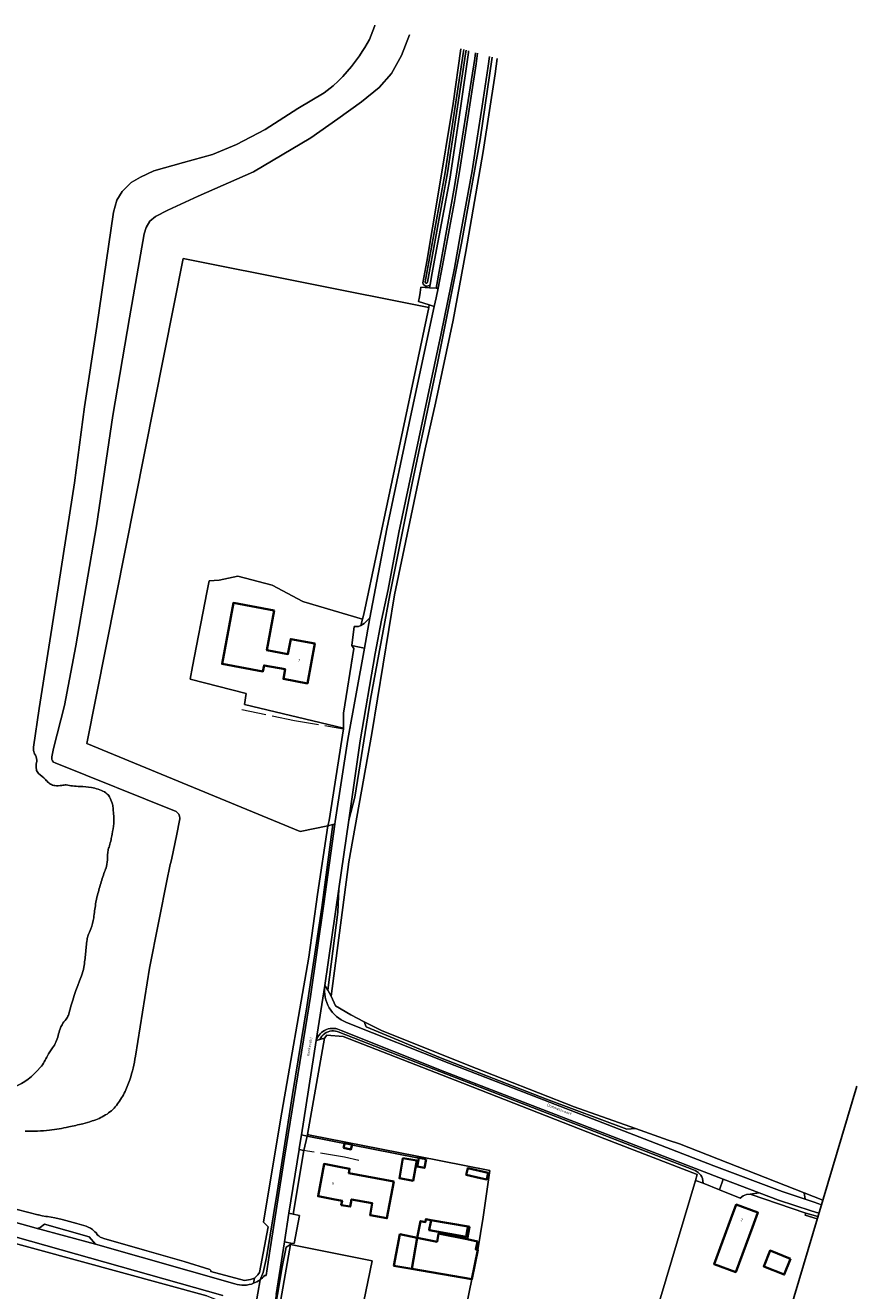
# Model space of a CAD drawing. Header units: metres. Extents: x 178952 to 185583, y 415201 to 419317.
# Tile 159 of 165: x 185312 to 185583, y 415508 to 415920. Entities that reach past the tile are written whole.
import ezdxf
from ezdxf.enums import TextEntityAlignment as Align

# ---------------------------------------------------------------- set-up
doc = ezdxf.new("R2010")
doc.units = ezdxf.units.M
doc.linetypes.add('IE-TERREINAFSCHEIDING', pattern=[10, 8, -2])
for name, color, linetype, lineweight in [('B-XX-GR-HAAG-GV', 253, 'Continuous', 13), ('B-XX-IE-TERREINAFSCHEIDING-G', 253, 'IE-TERREINAFSCHEIDING', 18), ('B-XX-OG-BEBOUWING-GV', 252, 'Continuous', 35), ('B-XX-OG-BEBOUWING-T18', 252, 'Continuous', 18), ('B-XX-OG-BEBOUWING_SCHUUR-GV', 252, 'Continuous', 35), ('B-XX-OG-TERREIN_CULTUURSCHEIDING-GV', 253, 'Continuous', 18), ('B-XX-OG-TOPOGRAFIE-T18', 253, 'Continuous', 18), ('B-XX-OG-WATER-GV', 253, 'Continuous', 18), ('B-XX-OG-WATER_SLOOT-GV', 253, 'Continuous', 18), ('B-XX-OG-WEG-GV', 253, 'Continuous', 18), ('B-XX-VH-VERHARDING_ASFALT-GV', 251, 'Continuous', 18), ('B-XX-VH-VERHARDING_FUNDERING_ZAND-GV', 251, 'Continuous', 18), ('B-XX-VH-VERHARDING_HALFVERHARDING_GRIND-GV', 251, 'Continuous', 18)]:
    doc.layers.add(name, color=color, linetype=linetype, lineweight=lineweight)
doc.styles.add('NLCS-ISO-M-T18', font='NLCS-ISO.ttf', dxfattribs={"height": 1.8})

msp = doc.modelspace()

# ---------------------------------------------------------------- linework, layer by layer
msp.add_lwpolyline([(185540.462, 415430.988), (185583.08, 415574.392)])
at = {"layer": 'B-XX-GR-HAAG-GV'}
msp.add_lwpolyline([(185404.909, 415558.447), (185404.007, 415558.625), (185403.916, 415558.112), (185439.72, 415550.952), (185439.801, 415551.556)], close=True, dxfattribs=at)
msp.add_lwpolyline([(185570.434, 415531.841), (185566.509, 415533.011), (185566.257, 415532.295), (185570.208, 415531.081)], dxfattribs=at)
at = {"layer": 'B-XX-IE-TERREINAFSCHEIDING-G'}
for points in [[(185415.725, 415696.032), (185419.142, 415717.075)], [(185382.629, 415697.149), (185399.745, 415693.629), (185415.749, 415690.924)], [(185420.771, 415550.176), (185416.084, 415551.247), (185404.047, 415553.232), (185402.826, 415553.433)]]:
    msp.add_lwpolyline(points, dxfattribs=at)
at = {"layer": 'B-XX-OG-BEBOUWING-GV'}
for points in [[(185393.134, 415729.495), (185379.82, 415731.946), (185376.159, 415712.059), (185389.458, 415709.611), (185389.82, 415711.574), (185396.7, 415710.307), (185396.118, 415707.147), (185403.982, 415705.699), (185406.372, 415718.68), (185398.51, 415720.128), (185397.607, 415715.225), (185390.739, 415716.489)], [(185439.6, 415550.083), (185435.122, 415550.885), (185433.949, 415544.335), (185438.427, 415543.533)], [(185432.145, 415543.264), (185417.478, 415546.013), (185417.747, 415547.446), (185414.302, 415548.091), (185409.392, 415549.011), (185407.422, 415538.501), (185412.332, 415537.581), (185415.275, 415537.03), (185415.013, 415535.624), (185417.933, 415535.1), (185418.17, 415536.267), (185418.375, 415537.438), (185425.128, 415536.172), (185424.412, 415532.35), (185429.906, 415531.321)], [(185460.448, 415544.339), (185462.495, 415543.942), (185462.936, 415546.132), (185456.313, 415547.677), (185455.788, 415545.426)], [(185549.102, 415528.451), (185550.852, 415533.141), (185543.801, 415535.771), (185542.051, 415531.091), (185536.551, 415516.382), (185543.615, 415513.747)], [(185443.704, 415527.453), (185443.724, 415527.569), (185444.161, 415530.093), (185444.267, 415530.705), (185442.62, 415531.036), (185442.423, 415530.056), (185440.853, 415530.372), (185439.765, 415524.961), (185446.237, 415523.66), (185446.67, 415526.283), (185456.011, 415524.441), (185456.815, 415528.521), (185456.358, 415528.611), (185456.207, 415527.737), (185455.785, 415525.3)], [(185439.765, 415524.961), (185434.147, 415526.09), (185432.182, 415515.782), (185438.009, 415514.777)], [(185459.416, 415523.77), (185456.011, 415524.441), (185446.67, 415526.283), (185446.237, 415523.66), (185439.765, 415524.961), (185438.009, 415514.777), (185457.635, 415511.391), (185459.563, 415520.982), (185458.848, 415521.126)]]:
    msp.add_lwpolyline(points, close=True, dxfattribs=at)
at = {"layer": 'B-XX-OG-BEBOUWING_SCHUUR-GV'}
for points in [[(185415.769, 415554.293), (185418.181, 415553.738), (185418.548, 415555.333), (185416.136, 415555.888)], [(185442.707, 415550.55), (185440.323, 415551.024), (185439.765, 415548.214), (185442.149, 415547.74)], [(185456.358, 415528.611), (185444.267, 415530.705), (185444.161, 415530.093), (185443.724, 415527.569), (185443.704, 415527.453), (185455.778, 415525.264), (185455.785, 415525.3), (185456.207, 415527.737)], [(185561.539, 415518.056), (185554.853, 415520.74), (185552.791, 415515.606), (185559.478, 415512.921)]]:
    msp.add_lwpolyline(points, close=True, dxfattribs=at)
at = {"layer": 'B-XX-OG-TERREIN_CULTUURSCHEIDING-GV'}
for points in [[(185437.22, 415917.183), (185434.615, 415910.406), (185431.342, 415904.57), (185427.344, 415899.968), (185421.563, 415895.276), (185413.864, 415889.744), (185405.041, 415883.565), (185386.441, 415872.466), (185368.362, 415864.587), (185358.476, 415859.975), (185354.467, 415857.973), (185352.602, 415856.383), (185351.428, 415854.363), (185350.69, 415852.243), (185345.955, 415824.833), (185340.548, 415793.033), (185335.142, 415757.033), (185328.469, 415717.922), (185324.76, 415698.467), (185321.194, 415684.517), (185320.637, 415681.712)], [(185437.22, 415917.183), (185434.615, 415910.406), (185431.342, 415904.57), (185427.344, 415899.968), (185421.563, 415895.276), (185413.864, 415889.744), (185405.041, 415883.565), (185386.441, 415872.466), (185368.362, 415864.587), (185358.476, 415859.975), (185354.467, 415857.973), (185352.602, 415856.383), (185351.428, 415854.363), (185350.69, 415852.243), (185345.955, 415824.833), (185340.548, 415793.033), (185335.142, 415757.033), (185328.469, 415717.922), (185324.76, 415698.467), (185321.194, 415684.517), (185320.637, 415681.712)], [(185441.651, 415836.303), (185442.904, 415843.274), (185446.631, 415865.232), (185451.52, 415894.773), (185454.048, 415912.601)], [(185441.651, 415836.303), (185442.904, 415843.274), (185446.631, 415865.232), (185451.52, 415894.773), (185454.048, 415912.601)], [(185465.855, 415909.386), (185465.189, 415904.438), (185461.305, 415879.081), (185455.586, 415846.494), (185451.486, 415824.159), (185445.767, 415797.075), (185442.314, 415782.185), (185432.372, 415734.515), (185424.986, 415689.377), (185417.486, 415647.461), (185411.691, 415603.698), (185413.168, 415600.579), (185418.092, 415597.625), (185422.511, 415595.379), (185428.105, 415592.536), (185456.008, 415581.375), (185490.969, 415567.588), (185510.956, 415560.539), (185521.622, 415556.777), (185525.291, 415555.59), (185565.9, 415539.645), (185572.037, 415537.236)], [(185275.493, 415542.835), (185316.03, 415532.459), (185316.278, 415532.381), (185317.448, 415532.096), (185318.634, 415531.89), (185319.17, 415531.823), (185321.597, 415531.388), (185324.01, 415530.874), (185326.404, 415530.282), (185328.778, 415529.613), (185330.279, 415529.146), (185331.048, 415528.984), (185331.796, 415528.745), (185332.516, 415528.43), (185333.2, 415528.045), (185333.842, 415527.592), (185334.191, 415527.301), (185334.646, 415526.928), (185335.047, 415526.497), (185335.385, 415526.015), (185335.425, 415525.948), (185335.902, 415525.528), (185336.428, 415525.17), (185336.995, 415524.881), (185337.62, 415524.657), (185350.891, 415520.953), (185363.819, 415517.203), (185372.098, 415514.632), (185372.291, 415514.479), (185372.425, 415514.272), (185372.486, 415514.033), (185372.479, 415513.936), (185383.46, 415511.063), (185385.396, 415511.305), (185386.706, 415511.755), (185387.827, 415512.825), (185388.364, 415513.631), (185391.141, 415528.496), (185389.693, 415530.023), (185395.159, 415563.445), (185404.435, 415616.435), (185407.218, 415636.843), (185410.665, 415659.289), (185401.616, 415657.384), (185332.004, 415686.118), (185363.436, 415844.233), (185443.526, 415828.199), (185443.713, 415829.115), (185440.206, 415830.207), (185440.467, 415831.747), (185440.713, 415833.193), (185440.992, 415834.841), (185443.77, 415834.688), (185443.956, 415835.744)], [(185275.493, 415542.835), (185316.03, 415532.459), (185316.278, 415532.381), (185317.448, 415532.096), (185318.634, 415531.89), (185319.17, 415531.823), (185321.597, 415531.388), (185324.01, 415530.874), (185326.404, 415530.282), (185328.778, 415529.613), (185330.279, 415529.146), (185331.048, 415528.984), (185331.796, 415528.745), (185332.516, 415528.43), (185333.2, 415528.045), (185333.842, 415527.592), (185334.191, 415527.301), (185334.646, 415526.928), (185335.047, 415526.497), (185335.385, 415526.015), (185335.425, 415525.948), (185335.902, 415525.528), (185336.428, 415525.17), (185336.995, 415524.881), (185337.62, 415524.657), (185350.891, 415520.953), (185363.819, 415517.203), (185372.098, 415514.632), (185372.291, 415514.479), (185372.425, 415514.272), (185372.486, 415514.033), (185372.479, 415513.936), (185383.46, 415511.063), (185385.396, 415511.305), (185386.706, 415511.755), (185387.827, 415512.825), (185388.364, 415513.631), (185391.141, 415528.496), (185389.693, 415530.023), (185395.159, 415563.445), (185404.435, 415616.435), (185407.218, 415636.843), (185410.665, 415659.289), (185401.616, 415657.384), (185332.004, 415686.118), (185363.436, 415844.233), (185443.526, 415828.199), (185443.713, 415829.115), (185440.206, 415830.207), (185440.467, 415831.747), (185440.713, 415833.193), (185440.992, 415834.841), (185443.77, 415834.688), (185443.956, 415835.744)], [(185321.698, 415679.823), (185361.147, 415663.948)], [(185321.698, 415679.823), (185361.147, 415663.948)], [(185362.417, 415661.567), (185361.249, 415656.026), (185359.715, 415648.745), (185359.419, 415647.341), (185359.268, 415646.623), (185358.922, 415644.98), (185358.369, 415642.358), (185352.495, 415612.83), (185347.884, 415584.179)], [(185362.417, 415661.567), (185361.249, 415656.026), (185359.715, 415648.745), (185359.419, 415647.341), (185359.268, 415646.623), (185358.922, 415644.98), (185358.369, 415642.358), (185352.495, 415612.83), (185347.884, 415584.179)], [(185495.94, 415427.765), (185530.494, 415543.667), (185531.049, 415545.527), (185500.919, 415557.184), (185452.16, 415576.306), (185415.664, 415590.527), (185410.249, 415591.013), (185409.574, 415590.04), (185404.007, 415558.625), (185404.909, 415558.447), (185439.801, 415551.556), (185463.44, 415546.887), (185461.24, 415531.683), (185459.563, 415520.982), (185457.635, 415511.391), (185454.114, 415494.492)], [(185371.189, 415506.047), (185219.183, 415547.552), (185211.645, 415548.078), (185198.81, 415551.459), (185195.504, 415552.477), (185139.016, 415564.119), (185102.768, 415571.659), (185077.223, 415576.758), (185067.389, 415577.804), (185051.785, 415580.989)], [(185570.208, 415531.081), (185566.257, 415532.295), (185566.509, 415533.011), (185548.345, 415539.179), (185547.174, 415539.026), (185546.07, 415538.565), (185545.058, 415537.829), (185538.372, 415540.588), (185532.989, 415542.692), (185530.494, 415543.667), (185495.94, 415427.765)], [(185570.434, 415531.841), (185566.509, 415533.011), (185566.257, 415532.295), (185570.208, 415531.081)], [(185421.579, 415500.581), (185425.067, 415517.46), (185398.485, 415522.709), (185392.445, 415488.702)]]:
    msp.add_lwpolyline(points, dxfattribs=at)
for points in [[(185443.526, 415828.199), (185363.436, 415844.233), (185332.004, 415686.118), (185401.616, 415657.384), (185410.665, 415659.289), (185411.095, 415660.996), (185415.749, 415690.924), (185415.748, 415691.057), (185383.427, 415698.84), (185383.957, 415702.411), (185365.738, 415707.073), (185366.544, 415711.248), (185371.195, 415735.336), (185371.929, 415739.14), (185375.165, 415739.382), (185381.242, 415740.662), (185392.467, 415737.711), (185402.514, 415732.401), (185402.834, 415732.232), (185421.929, 415726.613), (185422.333, 415728.266)], [(185421.929, 415726.613), (185402.834, 415732.232), (185402.514, 415732.401), (185392.467, 415737.711), (185381.242, 415740.662), (185375.165, 415739.382), (185371.929, 415739.14), (185371.195, 415735.336), (185366.544, 415711.248), (185365.738, 415707.073), (185383.957, 415702.411), (185383.427, 415698.84), (185415.748, 415691.057), (185415.725, 415696.032), (185419.142, 415717.075), (185418.493, 415718.084), (185419.209, 415724.244), (185420.626, 415724.262), (185421.431, 415724.577)], [(185397.607, 415715.225), (185398.51, 415720.128), (185406.372, 415718.68), (185403.982, 415705.699), (185396.118, 415707.147), (185396.7, 415710.307), (185389.82, 415711.574), (185389.458, 415709.611), (185376.159, 415712.059), (185379.82, 415731.946), (185393.134, 415729.495), (185390.739, 415716.489)], [(185439.801, 415551.556), (185439.72, 415550.952), (185403.916, 415558.112), (185402.826, 415553.433), (185399.276, 415532.68), (185401.368, 415532.238), (185399.692, 415523.029), (185398.574, 415523.223), (185398.485, 415522.709), (185425.067, 415517.46), (185421.579, 415500.581), (185454.114, 415494.492), (185457.635, 415511.391), (185438.009, 415514.777), (185439.765, 415524.961), (185446.237, 415523.66), (185446.67, 415526.283), (185456.011, 415524.441), (185459.416, 415523.77), (185458.848, 415521.126), (185459.563, 415520.982), (185461.24, 415531.683), (185463.44, 415546.887)], [(185404.909, 415558.447), (185404.007, 415558.625), (185403.916, 415558.112), (185439.72, 415550.952), (185439.801, 415551.556)], [(185439.6, 415550.083), (185438.427, 415543.533), (185433.949, 415544.335), (185435.122, 415550.885)], [(185432.145, 415543.264), (185429.906, 415531.321), (185424.412, 415532.35), (185425.128, 415536.172), (185418.375, 415537.438), (185418.17, 415536.267), (185417.933, 415535.1), (185415.013, 415535.624), (185415.275, 415537.03), (185412.332, 415537.581), (185407.422, 415538.501), (185409.392, 415549.011), (185414.302, 415548.091), (185417.747, 415547.446), (185417.478, 415546.013)], [(185536.551, 415516.382), (185542.051, 415531.091), (185543.801, 415535.771), (185550.852, 415533.141), (185549.102, 415528.451), (185543.615, 415513.747)]]:
    msp.add_lwpolyline(points, close=True, dxfattribs=at)
at = {"layer": 'B-XX-OG-TERREIN_CULTUURSCHEIDING-GV', "extrusion": (0, 0, -1)}
for centre, radius, start, end in [((-185442.913, 415836.475), 1.274, 215.01413, 352.24982), ((-185442.913, 415836.475), 1.274, 215.01413, 352.24982), ((-185359.701, 415661.648), 2.717, 122.14748, 177.64934), ((-185359.701, 415661.648), 2.717, 122.14748, 177.64934), ((-185359.345, 415661.647), 3.073, 177.91129, 181.49189), ((-185359.345, 415661.647), 3.073, 177.91129, 181.49189), ((-185303.337, 415590.697), 45.021, 188.32409, 198.40656), ((-185303.337, 415590.697), 45.021, 188.32409, 198.40656), ((-185314.929, 415586.786), 32.788, 198.31878, 206.62394), ((-185314.929, 415586.786), 32.788, 198.31878, 206.62394), ((-185324.715, 415581.751), 21.783, 206.31949, 218.82297), ((-185324.715, 415581.751), 21.783, 206.31949, 218.82297), ((-185331.098, 415576.55), 13.55, 218.60949, 238.71096), ((-185331.098, 415576.55), 13.55, 218.60949, 238.71096), ((-185320.191, 415603.902), 43.085, 251.57527, 255.78856), ((-185320.191, 415603.902), 43.085, 251.57527, 255.78856), ((-185327.09, 415583.745), 21.782, 239.53262, 252.03722), ((-185327.09, 415583.745), 21.782, 239.53262, 252.03722), ((-185314.232, 415606.6), 46.924, 263.07738, 272.75117), ((-185314.232, 415606.6), 46.924, 263.07738, 272.75117), ((-185312.677, 415621.02), 61.427, 257.34719, 263.25828), ((-185312.677, 415621.02), 61.427, 257.34719, 263.25828), ((-185305.896, 415661.19), 102.13, 255.905, 258.57195), ((-185305.896, 415661.19), 102.13, 255.905, 258.57195)]:
    msp.add_arc(centre, radius, start, end, dxfattribs=at)
at = {"layer": 'B-XX-OG-TERREIN_CULTUURSCHEIDING-GV'}
for centre, radius, start, end in [((185322.111, 415681.298), 1.531, 173.34843, 254.35126), ((185322.111, 415681.298), 1.531, 173.34843, 254.35126), ((185322.198, 415681.279), 1.62, 164.50585, 173.06031), ((185322.198, 415681.279), 1.62, 164.50585, 173.06031)]:
    msp.add_arc(centre, radius, start, end, dxfattribs=at)
at = {"layer": 'B-XX-OG-WATER-GV'}
for points in [[(185314.625, 415684.943), (185316.468, 415697.527), (185322.152, 415733.342), (185328.048, 415771.136), (185331.314, 415795.829), (185335.288, 415822.018), (185340.71, 415859.347), (185341.855, 415863.235), (185343.58, 415866.052), (185346.515, 415869.016), (185349.514, 415870.696), (185353.878, 415872.858), (185363.602, 415875.563), (185373.069, 415878.175), (185380.82, 415881.44), (185390.248, 415886.293), (185400.861, 415893.098), (185409.381, 415898.223), (185412.409, 415900.507), (185413.976, 415902.011), (185415.486, 415903.572), (185416.937, 415905.187), (185418.328, 415906.855), (185419.657, 415908.573), (185420.922, 415910.338), (185421.868, 415911.754), (185422.703, 415913.015), (185423.47, 415914.317), (185424.167, 415915.659), (185424.793, 415917.035), (185425.344, 415918.442), (185425.821, 415919.877), (185425.926, 415920.258)], [(185314.625, 415684.943), (185316.468, 415697.527), (185322.152, 415733.342), (185328.048, 415771.136), (185331.314, 415795.829), (185335.288, 415822.018), (185340.71, 415859.347), (185341.855, 415863.235), (185343.58, 415866.052), (185346.515, 415869.016), (185349.514, 415870.696), (185353.878, 415872.858), (185363.602, 415875.563), (185373.069, 415878.175), (185380.82, 415881.44), (185390.248, 415886.293), (185400.861, 415893.098), (185409.381, 415898.223), (185412.409, 415900.507), (185413.976, 415902.011), (185415.486, 415903.572), (185416.937, 415905.187), (185418.328, 415906.855), (185419.657, 415908.573), (185420.922, 415910.338), (185421.868, 415911.754), (185422.703, 415913.015), (185423.47, 415914.317), (185424.167, 415915.659), (185424.793, 415917.035), (185425.344, 415918.442), (185425.821, 415919.877), (185425.926, 415920.258)], [(185454.98, 415912.347), (185454.896, 415911.746), (185448.935, 415872.242), (185442.367, 415836.601), (185442.372, 415836.432), (185442.453, 415836.284), (185442.592, 415836.188), (185442.76, 415836.166), (185442.92, 415836.222), (185443.036, 415836.345), (185443.081, 415836.47), (185449.65, 415872.122), (185455.614, 415911.641), (185455.686, 415912.155)], [(185454.98, 415912.347), (185454.896, 415911.746), (185448.935, 415872.242), (185442.367, 415836.601), (185442.372, 415836.432), (185442.453, 415836.284), (185442.592, 415836.188), (185442.76, 415836.166), (185442.92, 415836.222), (185443.036, 415836.345), (185443.081, 415836.47), (185449.65, 415872.122), (185455.614, 415911.641), (185455.686, 415912.155)]]:
    msp.add_lwpolyline(points, dxfattribs=at)
at = {"layer": 'B-XX-OG-WATER-GV', "extrusion": (0, 0, -1)}
for centre, radius, start, end in [((-185321.41, 415684.639), 6.792, 349.87363, 2.56422), ((-185321.41, 415684.639), 6.792, 349.87363, 2.56422), ((-185317.304, 415683.982), 2.635, 331.9654, 348.25199), ((-185317.304, 415683.982), 2.635, 331.9654, 348.25199), ((-185321.307, 415678.634), 5.8, 350.15376, 12.40595), ((-185321.307, 415678.634), 5.8, 350.15376, 12.40595), ((-185318.011, 415678.052), 2.454, 315.20717, 350.38416), ((-185318.011, 415678.052), 2.454, 315.20717, 350.38416), ((-185325.087, 415680.354), 8.917, 312.50022, 317.49978), ((-185325.087, 415680.354), 8.917, 312.50022, 317.49978), ((-185325.285, 415680.557), 9.2, 303.37652, 312.55771), ((-185325.285, 415680.557), 9.2, 303.37652, 312.55771), ((-185322.147, 415675.875), 3.564, 278.47936, 302.64172), ((-185322.147, 415675.875), 3.564, 278.47936, 302.64172), ((-185322.47, 415678.523), 6.231, 257.10703, 277.82947), ((-185322.47, 415678.523), 6.231, 257.10703, 277.82947), ((-185331.555, 415707.033), 35.011, 276.89359, 280.20713), ((-185331.555, 415707.033), 35.011, 276.89359, 280.20713), ((-185331.608, 415707.492), 35.473, 272.89131, 276.88974), ((-185331.608, 415707.492), 35.473, 272.89131, 276.88974), ((-185372.023, 415647.905), 33.272, 0.50763, 4.38299), ((-185372.023, 415647.905), 33.272, 0.50763, 4.38299), ((-185345.892, 415649.813), 7.072, 5.15277, 17.31715), ((-185345.892, 415649.813), 7.072, 5.15277, 17.31715), ((-185394.24, 415623.957), 59.97, 16.51447, 20.81447), ((-185394.24, 415623.957), 59.97, 16.51447, 20.81447), ((-185431.12, 415611.728), 98.813, 14.62496, 17.23435), ((-185431.12, 415611.728), 98.813, 14.62496, 17.23435), ((-186057.676, 415530.092), 730.171, 7.807698, 8.160779), ((-186057.676, 415530.092), 730.171, 7.807698, 8.160779), ((-185360.805, 415629.89), 26.19, 8.45525, 15.01898), ((-185360.805, 415629.89), 26.19, 8.45525, 15.01898), ((-185448.483, 415607.733), 117.26, 4.85682, 7.0559), ((-185448.483, 415607.733), 117.26, 4.85682, 7.0559), ((-185337.57, 415621.52), 5.494, 6.45085, 22.1046), ((-185337.57, 415621.52), 5.494, 6.45085, 22.1046), ((-185420.239, 415573.234), 97.268, 14.44904, 22.40206), ((-185420.239, 415573.234), 97.268, 14.44904, 22.40206), ((-185335.781, 415586.969), 13.972, 32.15814, 41.38799), ((-185335.781, 415586.969), 13.972, 32.15814, 41.38799), ((-185348.409, 415584.528), 26.48, 13.88176, 18.75072), ((-185348.409, 415584.528), 26.48, 13.88176, 18.75072), ((-185330.871, 415590.453), 7.969, 18.94495, 29.74055), ((-185330.871, 415590.453), 7.969, 18.94495, 29.74055), ((-185335.76, 415575.61), 18.69, 27.70093, 36.90139), ((-185335.76, 415575.61), 18.69, 27.70093, 36.90139)]:
    msp.add_arc(centre, radius, start, end, dxfattribs=at)
at = {"layer": 'B-XX-OG-WATER-GV'}
for centre, radius, start, end in [((185311.112, 415680.249), 4.601, 4.69653, 32.82168), ((185311.112, 415680.249), 4.601, 4.69653, 32.82168), ((185312.592, 415680.48), 3.108, 348.87175, 2.69507), ((185312.592, 415680.48), 3.108, 348.87175, 2.69507), ((185303.699, 415659.916), 20.669, 44.21514, 52.53998), ((185303.699, 415659.916), 20.669, 44.21514, 52.53998), ((185325.063, 415667.143), 5.44, 86.96355, 102.7736), ((185325.063, 415667.143), 5.44, 86.96355, 102.7736), ((185329.414, 415646.115), 25.952, 80.82326, 89.10617), ((185329.414, 415646.115), 25.952, 80.82326, 89.10617), ((185331.117, 415657.872), 14.076, 70.86854, 80.03332), ((185331.117, 415657.872), 14.076, 70.86854, 80.03332), ((185332.796, 415661.215), 10.378, 61.14536, 73.57568), ((185332.796, 415661.215), 10.378, 61.14536, 73.57568), ((185335.608, 415666.504), 4.39, 30.56187, 59.98328), ((185335.608, 415666.504), 4.39, 30.56187, 59.98328), ((185332.306, 415664.296), 8.359, 16.6581, 32.08612), ((185332.306, 415664.296), 8.359, 16.6581, 32.08612), ((185327.358, 415663.451), 13.355, 7.12595, 14.04346), ((185327.358, 415663.451), 13.355, 7.12595, 14.04346), ((185327.876, 415663.505), 12.835, 4.31939, 7.17315), ((185327.876, 415663.505), 12.835, 4.31939, 7.17315), ((185317.669, 415661.507), 23.195, 356.22728, 7.34378), ((185317.669, 415661.507), 23.195, 356.22728, 7.34378), ((185308.564, 415663.136), 32.404, 348.23288, 354.41198), ((185308.564, 415663.136), 32.404, 348.23288, 354.41198), ((185320.582, 415658.596), 19.724, 342.82116, 348.7954), ((185320.582, 415658.596), 19.724, 342.82116, 348.7954), ((185317.985, 415659.006), 22.352, 349.0567, 351.09436), ((185317.985, 415659.006), 22.352, 349.0567, 351.09436), ((185313.388, 415662.011), 27.452, 346.37793, 348.47798), ((185313.388, 415662.011), 27.452, 346.37793, 348.47798), ((185319.757, 415658.921), 20.609, 340.13385, 342.6335), ((185319.757, 415658.921), 20.609, 340.13385, 342.6335), ((185329.865, 415648.4), 8.89, 339.36652, 358.71321), ((185329.865, 415648.4), 8.89, 339.36652, 358.71321), ((185313.144, 415632.489), 21.372, 341.32201, 351.37716), ((185313.144, 415632.489), 21.372, 341.32201, 351.37716), ((185311.754, 415633.982), 23.187, 333.36483, 338.92736), ((185311.754, 415633.982), 23.187, 333.36483, 338.92736), ((185244.079, 415626.236), 87.984, 351.4759, 354.40672), ((185244.079, 415626.236), 87.984, 351.4759, 354.40672), ((185317.574, 415615.285), 13.678, 338.63881, 351.21001), ((185317.574, 415615.285), 13.678, 338.63881, 351.21001), ((185319.828, 415600.236), 6.794, 323.63048, 336.29158), ((185319.828, 415600.236), 6.794, 323.63048, 336.29158), ((185312.222, 415593.376), 10.8, 322.70361, 334.6428), ((185312.222, 415593.376), 10.8, 322.70361, 334.6428), ((185309.744, 415594.074), 13.346, 336.49116, 346.15543), ((185309.744, 415594.074), 13.346, 336.49116, 346.15543), ((185275.63, 415606.219), 48.784, 330.65569, 333.29821), ((185275.63, 415606.219), 48.784, 330.65569, 333.29821), ((185299.764, 415594.295), 21.989, 292.67919, 321.04785), ((185299.764, 415594.295), 21.989, 292.67919, 321.04785), ((185306.592, 415589.048), 13.382, 320.14064, 329.7793), ((185306.592, 415589.048), 13.382, 320.14064, 329.7793)]:
    msp.add_arc(centre, radius, start, end, dxfattribs=at)
at = {"layer": 'B-XX-OG-WATER_SLOOT-GV'}
for points in [[(185425.926, 415920.258), (185425.821, 415919.877), (185425.344, 415918.442), (185424.793, 415917.035), (185424.167, 415915.659), (185423.47, 415914.317), (185422.703, 415913.015), (185421.868, 415911.754), (185420.922, 415910.338), (185419.657, 415908.573), (185418.328, 415906.855), (185416.937, 415905.187), (185415.486, 415903.572), (185413.976, 415902.011), (185412.409, 415900.507), (185409.381, 415898.223), (185400.861, 415893.098), (185390.248, 415886.293), (185380.82, 415881.44), (185373.069, 415878.175), (185363.602, 415875.563), (185353.878, 415872.858), (185349.514, 415870.696), (185346.515, 415869.016), (185343.58, 415866.052), (185341.855, 415863.235), (185340.71, 415859.347), (185335.288, 415822.018), (185331.314, 415795.829), (185328.048, 415771.136), (185322.152, 415733.342), (185316.468, 415697.527), (185314.625, 415684.943)], [(185425.926, 415920.258), (185425.821, 415919.877), (185425.344, 415918.442), (185424.793, 415917.035), (185424.167, 415915.659), (185423.47, 415914.317), (185422.703, 415913.015), (185421.868, 415911.754), (185420.922, 415910.338), (185419.657, 415908.573), (185418.328, 415906.855), (185416.937, 415905.187), (185415.486, 415903.572), (185413.976, 415902.011), (185412.409, 415900.507), (185409.381, 415898.223), (185400.861, 415893.098), (185390.248, 415886.293), (185380.82, 415881.44), (185373.069, 415878.175), (185363.602, 415875.563), (185353.878, 415872.858), (185349.514, 415870.696), (185346.515, 415869.016), (185343.58, 415866.052), (185341.855, 415863.235), (185340.71, 415859.347), (185335.288, 415822.018), (185331.314, 415795.829), (185328.048, 415771.136), (185322.152, 415733.342), (185316.468, 415697.527), (185314.625, 415684.943)], [(185320.637, 415681.712), (185321.194, 415684.517), (185324.76, 415698.467), (185328.469, 415717.922), (185335.142, 415757.033), (185340.548, 415793.033), (185345.955, 415824.833), (185350.69, 415852.243), (185351.428, 415854.363), (185352.602, 415856.383), (185354.467, 415857.973), (185358.476, 415859.975), (185368.362, 415864.587), (185386.441, 415872.466), (185405.041, 415883.565), (185413.864, 415889.744), (185421.563, 415895.276), (185427.344, 415899.968), (185431.342, 415904.57), (185434.615, 415910.406), (185437.22, 415917.183)], [(185320.637, 415681.712), (185321.194, 415684.517), (185324.76, 415698.467), (185328.469, 415717.922), (185335.142, 415757.033), (185340.548, 415793.033), (185345.955, 415824.833), (185350.69, 415852.243), (185351.428, 415854.363), (185352.602, 415856.383), (185354.467, 415857.973), (185358.476, 415859.975), (185368.362, 415864.587), (185386.441, 415872.466), (185405.041, 415883.565), (185413.864, 415889.744), (185421.563, 415895.276), (185427.344, 415899.968), (185431.342, 415904.57), (185434.615, 415910.406), (185437.22, 415917.183)], [(185454.048, 415912.601), (185451.52, 415894.773), (185446.631, 415865.232), (185442.904, 415843.274), (185441.651, 415836.303)], [(185454.048, 415912.601), (185451.52, 415894.773), (185446.631, 415865.232), (185442.904, 415843.274), (185441.651, 415836.303)], [(185455.686, 415912.155), (185455.614, 415911.641), (185449.65, 415872.122), (185443.081, 415836.47), (185443.036, 415836.345), (185442.92, 415836.222), (185442.76, 415836.166), (185442.592, 415836.188), (185442.453, 415836.284), (185442.372, 415836.432), (185442.367, 415836.601), (185448.935, 415872.242), (185454.896, 415911.746), (185454.98, 415912.347)], [(185455.686, 415912.155), (185455.614, 415911.641), (185449.65, 415872.122), (185443.081, 415836.47), (185443.036, 415836.345), (185442.92, 415836.222), (185442.76, 415836.166), (185442.592, 415836.188), (185442.453, 415836.284), (185442.372, 415836.432), (185442.367, 415836.601), (185448.935, 415872.242), (185454.896, 415911.746), (185454.98, 415912.347)], [(185443.956, 415835.744), (185444.654, 415839.565), (185445.728, 415845.443), (185450.397, 415870.069), (185453.884, 415893.213), (185456.45, 415911.4), (185456.526, 415911.926)], [(185443.956, 415835.744), (185444.654, 415839.565), (185445.728, 415845.443), (185450.397, 415870.069), (185453.884, 415893.213), (185456.45, 415911.4), (185456.526, 415911.926)], [(185361.147, 415663.948), (185321.698, 415679.823)], [(185361.147, 415663.948), (185321.698, 415679.823)], [(185347.884, 415584.179), (185352.495, 415612.83), (185358.369, 415642.358), (185358.922, 415644.98), (185359.268, 415646.623), (185359.419, 415647.341), (185359.715, 415648.745), (185361.249, 415656.026), (185362.417, 415661.567)], [(185347.884, 415584.179), (185352.495, 415612.83), (185358.369, 415642.358), (185358.922, 415644.98), (185359.268, 415646.623), (185359.419, 415647.341), (185359.715, 415648.745), (185361.249, 415656.026), (185362.417, 415661.567)]]:
    msp.add_lwpolyline(points, dxfattribs=at)
for centre, radius, start, end in [((185442.913, 415836.475), 1.274, 187.75018, 324.98587), ((185442.913, 415836.475), 1.274, 187.75018, 324.98587), ((185321.41, 415684.639), 6.792, 177.43578, 190.12637), ((185321.41, 415684.639), 6.792, 177.43578, 190.12637), ((185317.304, 415683.982), 2.635, 191.74801, 208.0346), ((185317.304, 415683.982), 2.635, 191.74801, 208.0346), ((185321.307, 415678.634), 5.8, 167.59405, 189.84624), ((185321.307, 415678.634), 5.8, 167.59405, 189.84624), ((185318.011, 415678.052), 2.454, 189.61584, 224.79283), ((185318.011, 415678.052), 2.454, 189.61584, 224.79283), ((185325.087, 415680.354), 8.917, 222.50022, 227.49978), ((185325.087, 415680.354), 8.917, 222.50022, 227.49978), ((185325.285, 415680.557), 9.2, 227.44229, 236.62348), ((185325.285, 415680.557), 9.2, 227.44229, 236.62348), ((185322.147, 415675.875), 3.564, 237.35828, 261.52064), ((185322.147, 415675.875), 3.564, 237.35828, 261.52064), ((185322.47, 415678.523), 6.231, 262.17053, 282.89297), ((185322.47, 415678.523), 6.231, 262.17053, 282.89297), ((185331.555, 415707.033), 35.011, 259.79287, 263.10641), ((185331.555, 415707.033), 35.011, 259.79287, 263.10641), ((185331.608, 415707.492), 35.473, 263.11026, 267.10869), ((185331.608, 415707.492), 35.473, 263.11026, 267.10869), ((185359.701, 415661.648), 2.717, 2.35066, 57.85252), ((185359.701, 415661.648), 2.717, 2.35066, 57.85252), ((185359.345, 415661.647), 3.073, 358.50811, 2.08871), ((185359.345, 415661.647), 3.073, 358.50811, 2.08871), ((185372.023, 415647.905), 33.272, 175.61701, 179.49237), ((185372.023, 415647.905), 33.272, 175.61701, 179.49237), ((185345.892, 415649.813), 7.072, 162.68285, 174.84723), ((185345.892, 415649.813), 7.072, 162.68285, 174.84723), ((185394.24, 415623.957), 59.97, 159.18553, 163.48553), ((185394.24, 415623.957), 59.97, 159.18553, 163.48553), ((185431.12, 415611.728), 98.813, 162.76565, 165.37504), ((185431.12, 415611.728), 98.813, 162.76565, 165.37504), ((186057.676, 415530.092), 730.171, 171.839221, 172.192302), ((186057.676, 415530.092), 730.171, 171.839221, 172.192302), ((185360.805, 415629.89), 26.19, 164.98102, 171.54475), ((185360.805, 415629.89), 26.19, 164.98102, 171.54475), ((185448.483, 415607.733), 117.26, 172.9441, 175.14318), ((185448.483, 415607.733), 117.26, 172.9441, 175.14318), ((185337.57, 415621.52), 5.494, 157.8954, 173.54915), ((185337.57, 415621.52), 5.494, 157.8954, 173.54915), ((185420.239, 415573.234), 97.268, 157.59794, 165.55096), ((185420.239, 415573.234), 97.268, 157.59794, 165.55096), ((185335.781, 415586.969), 13.972, 138.61201, 147.84186), ((185335.781, 415586.969), 13.972, 138.61201, 147.84186), ((185348.409, 415584.528), 26.48, 161.24928, 166.11824), ((185348.409, 415584.528), 26.48, 161.24928, 166.11824), ((185330.871, 415590.453), 7.969, 150.25945, 161.05505), ((185330.871, 415590.453), 7.969, 150.25945, 161.05505), ((185335.76, 415575.61), 18.69, 143.09861, 152.29907), ((185335.76, 415575.61), 18.69, 143.09861, 152.29907), ((185303.337, 415590.697), 45.021, 341.59344, 351.67591), ((185303.337, 415590.697), 45.021, 341.59344, 351.67591), ((185314.929, 415586.786), 32.788, 333.37606, 341.68122), ((185314.929, 415586.786), 32.788, 333.37606, 341.68122), ((185324.715, 415581.751), 21.783, 321.17703, 333.68051), ((185324.715, 415581.751), 21.783, 321.17703, 333.68051), ((185331.098, 415576.55), 13.55, 301.28904, 321.39051), ((185331.098, 415576.55), 13.55, 301.28904, 321.39051), ((185320.191, 415603.902), 43.085, 284.21144, 288.42473), ((185320.191, 415603.902), 43.085, 284.21144, 288.42473), ((185327.09, 415583.745), 21.782, 287.96278, 300.46738), ((185327.09, 415583.745), 21.782, 287.96278, 300.46738), ((185314.232, 415606.6), 46.924, 267.24883, 276.92262), ((185314.232, 415606.6), 46.924, 267.24883, 276.92262), ((185312.677, 415621.02), 61.427, 276.74172, 282.65281), ((185312.677, 415621.02), 61.427, 276.74172, 282.65281), ((185305.896, 415661.19), 102.13, 281.42805, 284.095), ((185305.896, 415661.19), 102.13, 281.42805, 284.095)]:
    msp.add_arc(centre, radius, start, end, dxfattribs=at)
at = {"layer": 'B-XX-OG-WATER_SLOOT-GV', "extrusion": (0, 0, -1)}
for centre, radius, start, end in [((-185311.112, 415680.249), 4.601, 147.17832, 175.30347), ((-185311.112, 415680.249), 4.601, 147.17832, 175.30347), ((-185312.592, 415680.48), 3.108, 177.30493, 191.12825), ((-185312.592, 415680.48), 3.108, 177.30493, 191.12825), ((-185322.111, 415681.298), 1.531, 285.64874, 6.65157), ((-185322.111, 415681.298), 1.531, 285.64874, 6.65157), ((-185322.198, 415681.279), 1.62, 6.93969, 15.49415), ((-185322.198, 415681.279), 1.62, 6.93969, 15.49415), ((-185303.699, 415659.916), 20.669, 127.46002, 135.78486), ((-185303.699, 415659.916), 20.669, 127.46002, 135.78486), ((-185325.063, 415667.143), 5.44, 77.2264, 93.03645), ((-185325.063, 415667.143), 5.44, 77.2264, 93.03645), ((-185329.414, 415646.115), 25.952, 90.89383, 99.17674), ((-185329.414, 415646.115), 25.952, 90.89383, 99.17674), ((-185331.117, 415657.872), 14.076, 99.96668, 109.13146), ((-185331.117, 415657.872), 14.076, 99.96668, 109.13146), ((-185332.796, 415661.215), 10.378, 106.42432, 118.85464), ((-185332.796, 415661.215), 10.378, 106.42432, 118.85464), ((-185335.608, 415666.504), 4.39, 120.01672, 149.43813), ((-185335.608, 415666.504), 4.39, 120.01672, 149.43813), ((-185332.306, 415664.296), 8.359, 147.91388, 163.3419), ((-185332.306, 415664.296), 8.359, 147.91388, 163.3419), ((-185327.358, 415663.451), 13.355, 165.95654, 172.87405), ((-185327.358, 415663.451), 13.355, 165.95654, 172.87405), ((-185327.876, 415663.505), 12.835, 172.82685, 175.68061), ((-185327.876, 415663.505), 12.835, 172.82685, 175.68061), ((-185317.669, 415661.507), 23.195, 172.65622, 183.77272), ((-185317.669, 415661.507), 23.195, 172.65622, 183.77272), ((-185308.564, 415663.136), 32.404, 185.58802, 191.76712), ((-185308.564, 415663.136), 32.404, 185.58802, 191.76712), ((-185320.582, 415658.596), 19.724, 191.2046, 197.17884), ((-185320.582, 415658.596), 19.724, 191.2046, 197.17884), ((-185317.985, 415659.006), 22.352, 188.90564, 190.9433), ((-185317.985, 415659.006), 22.352, 188.90564, 190.9433), ((-185313.388, 415662.011), 27.452, 191.52202, 193.62207), ((-185313.388, 415662.011), 27.452, 191.52202, 193.62207), ((-185319.757, 415658.921), 20.609, 197.3665, 199.86615), ((-185319.757, 415658.921), 20.609, 197.3665, 199.86615), ((-185329.865, 415648.4), 8.89, 181.28679, 200.63348), ((-185329.865, 415648.4), 8.89, 181.28679, 200.63348), ((-185313.144, 415632.489), 21.372, 188.62284, 198.67799), ((-185313.144, 415632.489), 21.372, 188.62284, 198.67799), ((-185311.754, 415633.982), 23.187, 201.07264, 206.63517), ((-185311.754, 415633.982), 23.187, 201.07264, 206.63517), ((-185244.079, 415626.236), 87.984, 185.59328, 188.5241), ((-185244.079, 415626.236), 87.984, 185.59328, 188.5241), ((-185317.574, 415615.285), 13.678, 188.78999, 201.36119), ((-185317.574, 415615.285), 13.678, 188.78999, 201.36119), ((-185319.828, 415600.236), 6.794, 203.70842, 216.36952), ((-185319.828, 415600.236), 6.794, 203.70842, 216.36952), ((-185312.222, 415593.376), 10.8, 205.3572, 217.29639), ((-185312.222, 415593.376), 10.8, 205.3572, 217.29639), ((-185309.744, 415594.074), 13.346, 193.84457, 203.50884), ((-185309.744, 415594.074), 13.346, 193.84457, 203.50884), ((-185275.63, 415606.219), 48.784, 206.70179, 209.34431), ((-185275.63, 415606.219), 48.784, 206.70179, 209.34431), ((-185299.764, 415594.295), 21.989, 218.95215, 247.32081), ((-185299.764, 415594.295), 21.989, 218.95215, 247.32081), ((-185306.592, 415589.048), 13.382, 210.2207, 219.85936), ((-185306.592, 415589.048), 13.382, 210.2207, 219.85936)]:
    msp.add_arc(centre, radius, start, end, dxfattribs=at)
at = {"layer": 'B-XX-OG-WEG-GV'}
for points in [[(185459.443, 415911.132), (185458.982, 415907.73), (185453.682, 415873.27), (185451.902, 415862.759), (185448.02, 415841.919), (185446.568, 415834.533), (185445.952, 415831.399), (185445.347, 415828.606), (185437.561, 415792.64), (185429.912, 415756.05), (185424.337, 415727.08), (185422.565, 415717.147), (185417.131, 415687.42), (185413.071, 415660.689), (185412.947, 415659.805), (185409.312, 415633.809), (185404.971, 415603.56), (185404.551, 415600.86), (185396.541, 415551.171), (185391.835, 415521.35), (185390.511, 415512.631), (185389.951, 415512.612)], [(185459.443, 415911.132), (185458.982, 415907.73), (185453.682, 415873.27), (185451.902, 415862.759), (185448.02, 415841.919), (185446.568, 415834.533), (185445.952, 415831.399), (185445.347, 415828.606), (185437.561, 415792.64), (185429.912, 415756.05), (185424.337, 415727.08), (185422.565, 415717.147), (185417.131, 415687.42), (185413.071, 415660.689), (185412.947, 415659.805), (185409.312, 415633.809), (185404.971, 415603.56), (185404.551, 415600.86), (185396.541, 415551.171), (185391.835, 415521.35), (185390.511, 415512.631), (185389.951, 415512.612)], [(185393.74, 415506.462), (185396.468, 415523.588), (185397.961, 415532.957), (185401.264, 415553.691), (185401.314, 415554.009), (185402.014, 415558.498), (185406.812, 415589.268), (185409.69, 415607.203), (185414.232, 415638.699), (185417.464, 415661.104), (185421.191, 415686.949), (185426.091, 415715.489), (185428.162, 415726.29), (185430.261, 415736.329), (185433.811, 415754.94), (185447.622, 415819.749), (185451.941, 415841.099), (185453.801, 415851.67), (185457.69, 415872.84), (185459.36, 415883.409), (185460.901, 415893.948), (185462.942, 415906.91), (185463.364, 415910.064)], [(185393.74, 415506.462), (185396.468, 415523.588), (185397.961, 415532.957), (185401.264, 415553.691), (185401.314, 415554.009), (185402.014, 415558.498), (185406.812, 415589.268), (185409.69, 415607.203), (185414.232, 415638.699), (185417.464, 415661.104), (185421.191, 415686.949), (185426.091, 415715.489), (185428.162, 415726.29), (185430.261, 415736.329), (185433.811, 415754.94), (185447.622, 415819.749), (185451.941, 415841.099), (185453.801, 415851.67), (185457.69, 415872.84), (185459.36, 415883.409), (185460.901, 415893.948), (185462.942, 415906.91), (185463.364, 415910.064)], [(185464.239, 415909.826), (185460.271, 415883.03), (185454.247, 415849.211), (185446.431, 415810.087), (185438.164, 415770.944), (185430.822, 415734.588), (185424.524, 415700.526), (185419.47, 415668.648), (185417.464, 415661.104), (185414.232, 415638.699), (185413.931, 415631.077), (185410.579, 415605.646), (185411.691, 415603.698), (185417.486, 415647.461), (185424.986, 415689.377), (185432.372, 415734.515), (185442.314, 415782.185), (185445.767, 415797.075), (185451.486, 415824.159), (185455.586, 415846.494), (185461.305, 415879.081), (185465.189, 415904.438), (185465.855, 415909.386)], [(185456.526, 415911.926), (185456.45, 415911.4), (185453.884, 415893.213), (185450.397, 415870.069), (185445.728, 415845.443), (185444.654, 415839.565), (185443.956, 415835.744), (185443.77, 415834.688), (185445.909, 415834.569), (185451.889, 415867.747), (185458.553, 415909.468), (185458.798, 415911.308)], [(185456.526, 415911.926), (185456.45, 415911.4), (185453.884, 415893.213), (185450.397, 415870.069), (185445.728, 415845.443), (185444.654, 415839.565), (185443.956, 415835.744), (185443.77, 415834.688), (185445.909, 415834.569), (185451.889, 415867.747), (185458.553, 415909.468), (185458.798, 415911.308)], [(185394.104, 415539.653), (185399.065, 415571.613), (185403.797, 415600.239), (185408.65, 415632.665), (185412.272, 415659.653), (185410.665, 415659.289), (185407.218, 415636.843), (185404.435, 415616.435), (185395.159, 415563.445), (185389.693, 415530.023), (185391.141, 415528.496), (185388.364, 415513.631), (185387.827, 415512.825), (185386.706, 415511.755), (185386.437, 415510.11)], [(185409.69, 415607.203), (185406.812, 415589.268)], [(185525.291, 415555.59), (185521.622, 415556.777), (185510.956, 415560.539), (185508.131, 415560.405), (185481.968, 415570.151), (185447.387, 415583.644), (185423.131, 415593.701), (185422.511, 415595.379), (185418.092, 415597.625), (185413.168, 415600.579), (185411.691, 415603.698), (185410.579, 415605.646), (185409.69, 415607.203)], [(185415.024, 415592.511), (185448.772, 415579.049), (185539.487, 415544.065), (185551.303, 415539.565), (185557.59, 415537.231), (185568.181, 415533.771), (185570.765, 415532.955)], [(185416.679, 415595.137), (185450.132, 415581.83), (185536.521, 415548.361), (185558.782, 415540.051), (185566.327, 415537.487), (185565.9, 415539.645), (185525.291, 415555.59)], [(185571.588, 415535.724), (185569.172, 415536.521), (185566.327, 415537.487), (185558.782, 415540.051), (185536.521, 415548.361), (185450.132, 415581.83), (185416.679, 415595.137)], [(185047.636, 415585.866), (185131.569, 415569.089), (185196.468, 415555.574), (185217.469, 415550.362), (185304.382, 415526.478), (185376.414, 415506.121)], [(185051.785, 415580.989), (185067.389, 415577.804), (185077.223, 415576.758), (185102.768, 415571.659), (185139.016, 415564.119), (185195.504, 415552.477), (185198.81, 415551.459), (185211.645, 415548.078), (185219.183, 415547.552), (185371.189, 415506.047), (185376.39, 415503.924), (185383.609, 415499.36), (185384.301, 415498.408), (185384.792, 415500.543)], [(185334.871, 415522.807), (185315.471, 415528.05), (185259.758, 415543.596), (185254.29, 415545.065), (185246.783, 415547.082), (185207.278, 415557.695)], [(185376.414, 415506.121), (185304.382, 415526.478), (185217.469, 415550.362), (185217.227, 415550.297), (185215.492, 415549.879), (185213.74, 415549.539)], [(185254.29, 415545.065), (185259.758, 415543.596), (185315.471, 415528.05)], [(185386.437, 415510.11), (185386.706, 415511.755), (185385.396, 415511.305), (185383.46, 415511.063), (185372.479, 415513.936), (185372.486, 415514.033), (185372.425, 415514.272), (185372.291, 415514.479), (185372.098, 415514.632), (185363.819, 415517.203), (185350.891, 415520.953), (185337.62, 415524.657), (185336.995, 415524.881), (185336.428, 415525.17), (185335.902, 415525.528), (185335.425, 415525.948), (185335.385, 415526.015), (185335.047, 415526.497), (185334.646, 415526.928), (185334.191, 415527.301), (185333.842, 415527.592), (185333.2, 415528.045), (185332.516, 415528.43), (185331.796, 415528.745), (185331.048, 415528.984), (185330.279, 415529.146), (185328.778, 415529.613), (185326.404, 415530.282), (185324.01, 415530.874), (185321.597, 415531.388), (185319.17, 415531.823), (185318.634, 415531.89), (185317.448, 415532.096), (185316.278, 415532.381), (185316.03, 415532.459), (185275.493, 415542.835)], [(185388.519, 415511.277), (185389.589, 415513.579), (185390.653, 415518.526), (185394.104, 415539.653)], [(185572.037, 415537.236), (185565.9, 415539.645), (185566.327, 415537.487), (185569.172, 415536.521), (185571.588, 415535.724)], [(185316.855, 415528.252), (185318.267, 415529.373), (185332.806, 415525.231), (185334.871, 415522.807), (185380.265, 415509.905)], [(185380.265, 415509.905), (185334.871, 415522.807)], [(185384.11, 415462.772), (185387.62, 415469.358), (185388.627, 415471.631), (185392.445, 415488.702), (185398.485, 415522.709), (185397.02, 415521.906), (185395.764, 415515.495), (185392.649, 415497.425), (185390.247, 415485.101), (185387.907, 415475.703), (185386.95, 415474.91)], [(185388.519, 415511.277), (185386.267, 415498.148)], [(185388.519, 415511.277), (185386.267, 415498.148)], [(185386.267, 415498.148), (185388.519, 415511.277)]]:
    msp.add_lwpolyline(points, dxfattribs=at)
for points in [[(185446.568, 415834.533), (185445.909, 415834.569), (185443.77, 415834.688), (185440.992, 415834.841), (185440.713, 415833.193), (185440.467, 415831.747), (185440.206, 415830.207), (185443.713, 415829.115), (185445.347, 415828.606), (185445.952, 415831.399)], [(185424.337, 415727.08), (185422.498, 415725.207), (185421.431, 415724.577), (185420.626, 415724.262), (185419.209, 415724.244), (185418.493, 415718.084), (185420.464, 415717.63), (185422.565, 415717.147)], [(185422.565, 415717.147), (185420.464, 415717.63), (185418.493, 415718.084), (185419.142, 415717.075), (185415.725, 415696.032), (185415.748, 415691.057), (185415.749, 415690.924), (185411.095, 415660.996), (185410.665, 415659.289), (185412.272, 415659.653), (185412.947, 415659.805), (185413.071, 415660.689), (185417.131, 415687.42)], [(185472.083, 415569.462), (185433.432, 415584.48), (185413.948, 415592.137), (185413.714, 415592.212), (185413.114, 415592.345), (185412.501, 415592.4), (185411.886, 415592.375), (185411.279, 415592.271), (185410.691, 415592.089), (185410.132, 415591.832), (185409.611, 415591.505), (185409.136, 415591.113), (185408.717, 415590.663), (185408.359, 415590.162), (185408.069, 415589.619), (185409.574, 415590.04), (185410.249, 415591.013), (185415.664, 415590.527), (185452.16, 415576.306), (185500.919, 415557.184), (185531.049, 415545.527), (185530.494, 415543.667), (185532.989, 415542.692), (185532.813, 415544.258), (185532.792, 415544.317), (185532.554, 415544.859), (185532.245, 415545.364), (185531.871, 415545.822), (185531.439, 415546.226), (185530.956, 415546.568), (185530.431, 415546.842), (185529.875, 415547.042)], [(185490.969, 415567.588), (185456.008, 415581.375), (185428.105, 415592.536), (185422.511, 415595.379), (185423.131, 415593.701), (185447.387, 415583.644), (185481.968, 415570.151), (185508.131, 415560.405), (185510.956, 415560.539)], [(185409.574, 415590.04), (185408.069, 415589.619), (185406.812, 415589.268), (185402.014, 415558.498), (185403.916, 415558.112), (185404.007, 415558.625)], [(185403.916, 415558.112), (185402.014, 415558.498), (185401.314, 415554.009), (185401.264, 415553.691), (185402.826, 415553.433)], [(185402.826, 415553.433), (185401.264, 415553.691), (185397.961, 415532.957), (185399.276, 415532.68)], [(185539.487, 415544.065), (185538.372, 415540.588), (185545.058, 415537.829), (185546.07, 415538.565), (185547.174, 415539.026), (185548.345, 415539.179), (185551.303, 415539.565)], [(185401.368, 415532.238), (185399.276, 415532.68), (185397.961, 415532.957), (185396.468, 415523.588), (185398.574, 415523.223), (185399.692, 415523.029)]]:
    msp.add_lwpolyline(points, close=True, dxfattribs=at)
at = {"layer": 'B-XX-OG-WEG-GV', "extrusion": (0, 0, -1)}
for centre, radius, start, end in [((-185420.844, 415605.607), 11.268, 291.69487, 8.14363), ((-185412.257, 415587.499), 5.725, 17.9961, 118.90479), ((-185383.067, 415518.564), 9.101, 248.26488, 287.93042), ((-185383.052, 415518.589), 9.129, 233.21753, 248.23957), ((-185383.055, 415518.574), 9.116, 220.84338, 233.1721), ((-185383.055, 415518.574), 9.116, 220.84338, 233.1721)]:
    msp.add_arc(centre, radius, start, end, dxfattribs=at)
at = {"layer": 'B-XX-OG-WEG-GV'}
for centre, radius, start, end in [((185420.844, 415605.607), 11.268, 171.85637, 248.30513), ((185315.862, 415530.215), 2.2, 259.76676, 296.84105), ((185383.067, 415518.564), 9.101, 252.06958, 291.73512), ((185383.052, 415518.589), 9.129, 291.76043, 306.78247)]:
    msp.add_arc(centre, radius, start, end, dxfattribs=at)
at = {"layer": 'B-XX-VH-VERHARDING_ASFALT-GV'}
for points in [[(185315.471, 415528.05), (185334.871, 415522.807), (185332.806, 415525.231), (185318.267, 415529.373)], [(185318.267, 415529.373), (185316.855, 415528.252)]]:
    msp.add_lwpolyline(points, dxfattribs=at)
at = {"layer": 'B-XX-VH-VERHARDING_ASFALT-GV', "extrusion": (0, 0, -1)}
msp.add_arc((-185315.862, 415530.215), 2.2, 243.15895, 280.23324, dxfattribs=at)
at = {"layer": 'B-XX-VH-VERHARDING_FUNDERING_ZAND-GV'}
for points in [[(185463.364, 415910.064), (185462.942, 415906.91), (185460.901, 415893.948), (185459.36, 415883.409), (185457.69, 415872.84), (185453.801, 415851.67), (185451.941, 415841.099), (185447.622, 415819.749), (185433.811, 415754.94), (185430.261, 415736.329), (185428.162, 415726.29), (185426.091, 415715.489), (185421.191, 415686.949), (185417.464, 415661.104), (185419.47, 415668.648), (185424.524, 415700.526), (185430.822, 415734.588), (185438.164, 415770.944), (185446.431, 415810.087), (185454.247, 415849.211), (185460.271, 415883.03), (185464.239, 415909.826)], [(185406.812, 415589.268), (185408.069, 415589.619), (185408.359, 415590.162), (185408.717, 415590.663), (185409.136, 415591.113), (185409.611, 415591.505), (185410.132, 415591.832), (185410.691, 415592.089), (185411.279, 415592.271), (185411.886, 415592.375), (185412.501, 415592.4), (185413.114, 415592.345), (185413.714, 415592.212), (185413.948, 415592.137), (185433.432, 415584.48), (185472.083, 415569.462), (185529.875, 415547.042), (185530.431, 415546.842), (185530.956, 415546.568), (185531.439, 415546.226), (185531.871, 415545.822), (185532.245, 415545.364), (185532.554, 415544.859), (185532.792, 415544.317), (185532.813, 415544.258), (185532.989, 415542.692), (185538.372, 415540.588), (185539.487, 415544.065)], [(185539.487, 415544.065), (185448.772, 415579.049), (185415.024, 415592.511)]]:
    msp.add_lwpolyline(points, dxfattribs=at)
msp.add_lwpolyline([(185445.347, 415828.606), (185443.713, 415829.115), (185443.526, 415828.199), (185422.333, 415728.266), (185421.929, 415726.613), (185421.431, 415724.577), (185422.498, 415725.207), (185424.337, 415727.08), (185429.912, 415756.05), (185437.561, 415792.64)], close=True, dxfattribs=at)
msp.add_arc((185412.257, 415587.499), 5.725, 61.09521, 162.0039, dxfattribs=at)
at = {"layer": 'B-XX-VH-VERHARDING_HALFVERHARDING_GRIND-GV'}
for points in [[(185458.798, 415911.308), (185458.553, 415909.468), (185451.889, 415867.747), (185445.909, 415834.569), (185446.568, 415834.533), (185448.02, 415841.919), (185451.902, 415862.759), (185453.682, 415873.27), (185458.982, 415907.73), (185459.443, 415911.132)], [(185458.798, 415911.308), (185458.553, 415909.468), (185451.889, 415867.747), (185445.909, 415834.569), (185446.568, 415834.533), (185448.02, 415841.919), (185451.902, 415862.759), (185453.682, 415873.27), (185458.982, 415907.73), (185459.443, 415911.132)], [(185412.947, 415659.805), (185412.272, 415659.653), (185408.65, 415632.665), (185403.797, 415600.239), (185399.065, 415571.613), (185394.104, 415539.653), (185390.653, 415518.526), (185389.589, 415513.579), (185388.519, 415511.277)], [(185389.951, 415512.612), (185390.511, 415512.631), (185391.835, 415521.35), (185396.541, 415551.171), (185404.551, 415600.86), (185404.971, 415603.56), (185409.312, 415633.809), (185412.947, 415659.805)], [(185570.765, 415532.955), (185568.181, 415533.771), (185557.59, 415537.231), (185551.303, 415539.565), (185548.345, 415539.179), (185566.509, 415533.011), (185570.434, 415531.841)]]:
    msp.add_lwpolyline(points, dxfattribs=at)
for points in [[(185413.931, 415631.077), (185414.232, 415638.699), (185409.69, 415607.203), (185410.579, 415605.646)], [(185395.764, 415515.495), (185397.02, 415521.906), (185398.485, 415522.709), (185398.574, 415523.223), (185396.468, 415523.588), (185393.74, 415506.462), (185391.011, 415491.44), (185389.67, 415485.72), (185386.95, 415474.91), (185387.907, 415475.703), (185390.247, 415485.101), (185392.649, 415497.425)]]:
    msp.add_lwpolyline(points, close=True, dxfattribs=at)
msp.add_arc((185383.055, 415518.574), 9.116, 306.8279, 319.15662, dxfattribs=at)

# ---------------------------------------------------------------- texts
at = {"layer": 'B-XX-OG-BEBOUWING-T18', "style": 'NLCS-ISO-M-T18'}
for s, rotation, p in [('7', 349.6, (185401.249, 415713.22)), ('6', 349.4, (185412.333, 415542.719)), ('2', 339.5, (185545.627, 415530.765))]:
    msp.add_text(s, height=0.9, rotation=rotation, dxfattribs=at).set_placement(p, align=Align.MIDDLE_CENTER)
at = {"layer": 'B-XX-OG-TOPOGRAFIE-T18', "style": 'NLCS-ISO-M-T18'}
for s, rotation, p in [('Kerkeveld', 81, (185404.642, 415587.236)), ('Dommelsvoort', 338.9, (185486.118, 415566.815))]:
    msp.add_text(s, height=0.9, rotation=rotation, dxfattribs=at).set_placement(p, align=Align.MIDDLE_CENTER)

doc.saveas('drawing.dxf')
